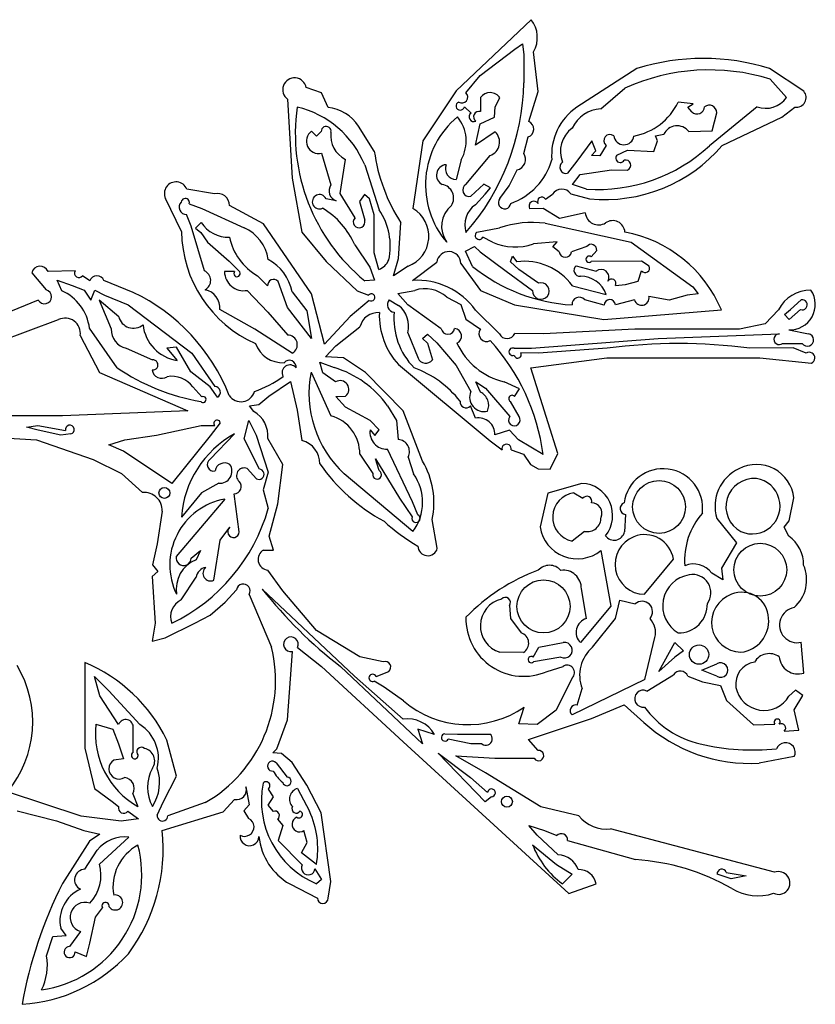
# Model space of a CAD drawing. Extents: x 0.1 to 7.7, y 0.72 to 10.33.
# Tile 12 of 12: x 5.32 to 7.61, y 7.49 to 10.33. Entities that reach past the tile are written whole.
import ezdxf

# ---------------------------------------------------------------- set-up
doc = ezdxf.new("R2010")
doc.units = 0

msp = doc.modelspace()

# ---------------------------------------------------------------- linework, layer by layer
at = {"layer": 'Default', "color": 162, "linetype": 'CONTINUOUS'}
for p, q in [((6.791901, 10.328157), (6.57586, 10.123333)), ((6.645018, 10.167112), (6.745249, 10.243756)), ((6.745249, 10.243756), (6.766921, 10.25849)), ((6.766921, 10.25849), (6.770833, 10.226556)), ((6.8125, 10.121102), (6.798611, 10.23603)), ((6.770833, 10.226556), (6.770833, 10.146663)), ((7.096055, 10.187533), (6.923761, 10.076592)), ((7.576781, 10.122371), (7.47859, 10.187533)), ((6.60393, 10.117815), (6.645018, 10.167112)), ((7.479831, 10.157243), (7.526867, 10.10438)), ((6.188018, 10.117135), (6.144117, 10.132624)), ((6.57586, 10.123333), (6.480305, 9.979762)), ((6.992631, 10.071725), (7.061996, 10.131076)), ((6.090278, 10.098993), (6.104167, 9.87189)), ((6.207029, 10.075507), (6.188018, 10.117135)), ((6.646049, 10.104381), (6.646423, 10.06342)), ((6.688526, 10.076959), (6.7021, 10.102998)), ((6.784791, 10.03482), (6.8125, 10.121102)), ((6.619077, 10.059363), (6.599559, 10.077418)), ((6.686218, 10.047906), (6.688526, 10.076959)), ((7.258527, 10.085901), (7.215317, 10.090349)), ((7.243063, 10.076429), (7.258527, 10.085901)), ((7.254641, 10.06239), (7.243063, 10.076429)), ((7.442221, 10.077411), (7.305454, 9.96533)), ((7.513591, 10.047919), (7.551279, 10.076421)), ((6.645025, 10.028167), (6.686218, 10.047906)), ((7.313021, 10.007715), (7.326512, 10.060407)), ((7.341721, 9.966095), (7.513591, 10.047919)), ((6.340278, 9.949934), (6.294964, 10.021894)), ((6.631842, 9.967223), (6.645025, 10.028167)), ((6.173687, 9.993015), (6.159054, 10.006991)), ((6.187517, 10.006265), (6.173687, 9.993015)), ((6.480305, 9.979762), (6.451593, 9.784579)), ((6.688117, 10.005535), (6.631842, 9.967223)), ((6.770833, 9.943265), (6.783732, 9.990443)), ((7.145168, 9.948953), (7.155704, 9.979727)), ((7.149474, 9.994116), (7.173977, 9.998127)), ((7.155704, 9.979727), (7.149474, 9.994116)), ((7.245739, 10.005983), (7.313021, 10.007715)), ((6.9669, 9.979275), (6.923802, 9.920905)), ((6.97765, 9.950794), (6.9669, 9.979275)), ((7.007474, 9.966066), (6.989537, 9.936503)), ((7.039067, 9.938543), (7.069549, 9.95217)), ((7.069549, 9.95217), (7.145168, 9.948953)), ((6.188124, 9.943445), (6.215278, 9.852486)), ((6.242251, 9.827934), (6.25709, 9.925981)), ((6.590278, 9.924948), (6.576156, 9.86788)), ((6.604167, 9.853637), (6.673426, 9.937372)), ((6.965389, 9.937427), (6.97765, 9.950794)), ((6.989537, 9.936503), (6.965389, 9.937427)), ((6.3125, 9.910104), (6.354167, 9.780899)), ((6.72817, 9.849586), (6.751527, 9.895567)), ((6.923802, 9.920905), (6.896347, 9.886095)), ((6.93306, 9.88239), (7.023091, 9.895865)), ((7.023091, 9.895865), (7.069498, 9.895095)), ((6.104167, 9.87189), (6.131391, 9.716115)), ((6.911165, 9.853413), (6.93306, 9.88239)), ((5.879692, 9.82642), (5.8002, 9.840309)), ((6.655664, 9.854198), (6.617962, 9.819946)), ((6.675093, 9.844032), (6.655664, 9.854198)), ((6.659724, 9.8262), (6.675093, 9.844032)), ((6.702156, 9.812992), (6.72817, 9.849586)), ((6.951389, 9.840309), (6.911165, 9.853413)), ((5.784902, 9.717951), (5.738947, 9.812943)), ((6.230875, 9.806678), (6.2012, 9.812756)), ((6.284757, 9.758039), (6.242251, 9.827934)), ((6.311876, 9.824926), (6.297923, 9.805019)), ((6.326259, 9.812678), (6.311876, 9.824926)), ((6.340278, 9.76657), (6.326259, 9.812678)), ((6.631343, 9.795229), (6.659724, 9.8262)), ((6.83275, 9.811846), (6.853368, 9.825949)), ((6.906037, 9.826992), (6.960255, 9.812531)), ((5.80738, 9.798132), (5.843654, 9.784754)), ((5.843654, 9.784754), (5.965688, 9.728564)), ((6.021491, 9.74039), (5.923065, 9.793274)), ((6.297923, 9.805019), (6.3125, 9.750964)), ((6.826457, 9.784754), (6.787591, 9.783746)), ((6.873434, 9.755297), (6.826457, 9.784754)), ((5.812899, 9.733528), (5.799637, 9.766964)), ((6.340278, 9.656917), (6.340278, 9.76657)), ((6.94771, 9.771893), (6.873434, 9.755297)), ((5.85107, 9.604829), (5.812899, 9.733528)), ((5.841536, 9.743887), (5.825716, 9.728215)), ((5.825716, 9.728215), (5.840268, 9.715319)), ((6.159722, 9.539098), (6.021491, 9.74039)), ((6.409722, 9.640074), (6.417048, 9.743163)), ((6.635527, 9.716338), (6.700688, 9.729214)), ((6.832116, 9.742182), (7.079992, 9.687831)), ((5.840268, 9.715319), (5.860065, 9.687324)), ((6.131391, 9.716115), (6.201549, 9.631789)), ((6.680385, 9.687531), (6.65312, 9.702226)), ((5.860065, 9.687324), (5.921947, 9.632618)), ((6.283827, 9.679466), (6.327399, 9.615169)), ((6.603245, 9.661309), (6.629039, 9.674652)), ((6.629039, 9.674652), (6.645384, 9.659746)), ((6.86674, 9.688279), (6.798185, 9.682844)), ((6.854243, 9.673713), (6.86674, 9.688279)), ((6.872409, 9.660155), (6.854243, 9.673713)), ((6.951915, 9.674624), (6.908314, 9.659812)), ((7.079992, 9.687831), (7.257568, 9.559342)), ((6.353196, 9.609194), (6.340278, 9.656917)), ((6.395369, 9.590913), (6.409722, 9.640074)), ((6.622833, 9.617675), (6.603245, 9.661309)), ((6.645384, 9.659746), (6.720253, 9.60382)), ((6.732477, 9.631363), (6.738186, 9.647499)), ((6.738186, 9.647499), (6.750177, 9.631235)), ((6.964604, 9.645438), (6.980613, 9.66327)), ((5.921947, 9.632618), (5.952616, 9.601677)), ((6.201549, 9.631789), (6.290562, 9.547748)), ((6.327399, 9.615169), (6.341261, 9.578144)), ((6.437646, 9.618221), (6.395369, 9.590913)), ((6.450633, 9.577577), (6.520165, 9.629712)), ((6.589721, 9.626536), (6.646312, 9.548265)), ((6.756473, 9.608603), (6.732477, 9.631363)), ((6.921299, 9.619257), (6.978779, 9.604197)), ((7.109619, 9.632534), (6.964972, 9.631972)), ((7.131572, 9.618369), (7.109619, 9.632534)), ((5.353731, 9.599608), (5.395214, 9.550101)), ((5.478511, 9.604676), (5.400764, 9.603222)), ((5.520714, 9.576308), (5.499767, 9.591041)), ((5.938086, 9.602946), (5.908918, 9.602686)), ((6.032776, 9.561471), (6.004237, 9.590966)), ((6.720253, 9.60382), (6.796128, 9.54848)), ((6.812559, 9.569771), (6.756473, 9.608603)), ((7.100344, 9.575392), (7.110021, 9.605089)), ((5.440136, 9.547652), (5.427064, 9.577854)), ((5.427064, 9.577854), (5.470526, 9.56306)), ((5.470526, 9.56306), (5.504964, 9.549547)), ((5.646079, 9.542949), (5.561539, 9.57694)), ((6.090278, 9.499884), (6.063168, 9.574216)), ((6.341261, 9.578144), (6.3125, 9.57642)), ((6.9107, 9.561903), (7.007906, 9.537113)), ((7.034386, 9.563002), (7.063104, 9.565929)), ((7.063104, 9.565929), (7.100344, 9.575392)), ((7.257568, 9.559342), (7.272378, 9.538878)), ((5.504964, 9.549547), (5.524248, 9.520589)), ((5.524248, 9.520589), (5.535298, 9.549089)), ((5.535298, 9.549089), (5.563484, 9.534753)), ((5.563484, 9.534753), (5.631319, 9.506962)), ((5.973995, 9.548642), (6.033928, 9.485894)), ((6.103779, 9.544391), (6.145833, 9.490009)), ((6.196689, 9.394247), (6.159722, 9.539098)), ((6.290562, 9.547748), (6.32346, 9.534539)), ((6.408094, 9.539565), (6.456788, 9.548642)), ((6.437237, 9.507314), (6.408094, 9.539565)), ((6.548797, 9.528748), (6.589236, 9.507628)), ((6.646312, 9.548265), (6.743835, 9.506975)), ((7.189232, 9.520864), (7.130916, 9.531114)), ((7.240694, 9.534753), (7.189232, 9.520864)), ((7.272378, 9.538878), (7.240694, 9.534753)), ((5.372624, 9.520864), (4.965531, 9.354418)), ((5.604299, 9.472919), (5.548447, 9.520682)), ((5.548447, 9.520682), (5.582744, 9.437648)), ((5.631319, 9.506962), (5.814978, 9.368086)), ((6.159495, 9.409943), (6.090278, 9.499884)), ((6.325902, 9.520019), (6.270597, 9.473454)), ((6.383325, 9.521716), (6.410315, 9.505685)), ((6.532615, 9.438457), (6.437237, 9.507314)), ((6.589236, 9.507628), (6.603596, 9.466152)), ((6.743835, 9.506975), (7.000947, 9.464431)), ((7.0022, 9.505986), (6.946122, 9.521812)), ((7.089299, 9.521534), (7.034464, 9.507305)), ((7.538793, 9.493607), (7.569403, 9.521632)), ((5.996147, 9.43753), (5.89542, 9.493626)), ((6.033928, 9.485894), (6.090874, 9.420169)), ((6.145833, 9.490009), (6.159495, 9.409943)), ((6.270597, 9.473454), (6.196689, 9.394247)), ((6.700933, 9.423969), (6.631906, 9.49197)), ((7.000947, 9.464431), (7.339775, 9.492695)), ((7.503882, 9.492452), (7.465838, 9.452544)), ((7.52108, 9.479401), (7.538793, 9.493607)), ((7.534722, 9.465308), (7.52108, 9.479401)), ((7.567389, 9.493478), (7.534722, 9.465308)), ((5.023384, 9.313512), (5.430994, 9.46449)), ((6.229159, 9.388959), (6.298752, 9.443765)), ((6.603596, 9.466152), (6.646307, 9.436882)), ((7.465838, 9.452544), (7.391845, 9.43753)), ((5.493436, 9.418684), (5.549077, 9.312161)), ((5.599843, 9.326021), (5.520178, 9.440266)), ((6.104167, 9.368086), (5.996147, 9.43753)), ((6.436491, 9.426544), (6.466137, 9.353791)), ((6.478782, 9.410231), (6.493423, 9.423104)), ((6.493423, 9.423104), (6.520165, 9.398144)), ((6.827497, 9.423641), (6.744603, 9.424454)), ((7.090252, 9.43753), (6.827497, 9.423641)), ((7.391845, 9.43753), (7.090252, 9.43753)), ((7.157984, 9.409752), (7.506941, 9.423638)), ((7.533508, 9.435058), (7.590806, 9.423665)), ((5.770182, 9.384786), (5.742964, 9.381878)), ((5.811745, 9.313867), (5.770182, 9.384786)), ((6.199991, 9.357459), (6.229159, 9.388959)), ((6.493109, 9.39719), (6.478782, 9.410231)), ((6.493109, 9.39719), (6.507555, 9.348374)), ((6.520165, 9.398144), (6.576389, 9.332188)), ((6.792726, 9.381974), (7.157984, 9.409752)), ((7.51597, 9.395863), (7.572162, 9.395863)), ((5.625706, 9.381974), (5.70169, 9.348798)), ((5.742964, 9.381878), (5.772569, 9.347093)), ((5.814978, 9.368086), (5.881335, 9.271795)), ((6.251952, 9.354197), (6.199991, 9.357459)), ((6.742874, 9.381976), (6.792726, 9.381974)), ((6.813047, 9.368086), (6.761967, 9.369054)), ((7.011157, 9.381974), (6.813047, 9.368086)), ((7.546624, 9.382881), (7.421178, 9.381974)), ((7.583579, 9.368086), (7.546624, 9.382881)), ((6.183454, 9.341841), (6.224998, 9.326419)), ((6.19238, 9.311551), (6.183454, 9.341841)), ((6.314983, 9.311864), (6.251952, 9.354197)), ((6.410042, 9.335012), (6.674279, 9.115925)), ((6.576389, 9.332188), (6.617772, 9.257202)), ((6.790805, 9.325771), (7.009822, 9.354197)), ((7.009822, 9.354197), (7.450668, 9.354197)), ((7.450668, 9.354197), (7.599136, 9.33934)), ((5.549077, 9.312161), (5.802981, 9.201823)), ((5.86752, 9.27123), (5.811745, 9.313867)), ((6.158154, 9.313456), (6.215148, 9.187529)), ((6.228774, 9.285345), (6.19238, 9.311551)), ((6.423328, 9.201646), (6.314983, 9.311864)), ((6.841162, 9.167711), (6.790805, 9.325771)), ((5.888402, 9.241354), (5.86752, 9.27123)), ((6.036357, 9.243725), (6.099076, 9.286407)), ((6.099076, 9.286407), (6.118191, 9.203657)), ((6.632773, 9.285345), (6.660246, 9.266817)), ((6.64578, 9.255645), (6.632773, 9.285345)), ((6.757855, 9.265188), (6.714348, 9.28536)), ((5.817917, 9.270565), (5.84371, 9.242485)), ((6.007373, 9.219976), (6.036357, 9.243725)), ((6.229157, 9.243621), (6.257649, 9.244266)), ((6.257603, 9.212628), (6.229157, 9.243621)), ((6.660246, 9.266817), (6.730132, 9.18514)), ((6.744166, 9.243047), (6.757855, 9.265188)), ((5.980821, 9.216147), (6.007373, 9.219976)), ((5.993588, 9.200413), (5.980821, 9.216147)), ((6.37856, 9.215912), (6.403662, 9.173816)), ((6.632022, 9.180973), (6.61683, 9.216026)), ((6.756944, 9.185406), (6.73226, 9.228564)), ((5.442095, 9.187529), (5.2138, 9.187529)), ((5.802981, 9.201823), (5.442095, 9.187529)), ((6.118191, 9.203657), (6.131833, 9.116083)), ((6.328376, 9.17375), (6.257603, 9.212628)), ((6.479167, 9.057186), (6.423328, 9.201646)), ((5.338692, 9.155317), (5.371571, 9.159752)), ((5.371571, 9.159752), (5.450715, 9.145356)), ((5.713321, 9.131974), (5.841239, 9.159752)), ((5.841239, 9.159752), (5.881166, 9.159212)), ((5.89668, 9.167378), (5.86739, 9.129508)), ((5.965278, 9.120884), (5.978796, 9.173951)), ((5.978796, 9.173951), (6.00026, 9.132026)), ((6.354222, 9.147223), (6.328376, 9.17375)), ((6.403662, 9.173816), (6.409064, 9.119139)), ((6.869002, 9.078664), (6.841162, 9.167711)), ((5.136572, 9.131974), (5.367224, 9.118085)), ((5.372248, 9.145863), (5.338692, 9.155317)), ((5.4375, 9.131974), (5.372248, 9.145863)), ((5.466303, 9.135269), (5.4375, 9.131974)), ((5.621522, 9.118085), (5.713321, 9.131974)), ((5.86739, 9.129508), (5.756944, 8.993084)), ((5.9375, 9.135316), (5.867831, 9.062272)), ((6.00026, 9.132026), (6.034722, 9.025335)), ((6.328057, 9.146826), (6.342021, 9.130984)), ((6.342021, 9.130984), (6.354222, 9.147223)), ((6.729119, 9.145863), (6.687074, 9.132536)), ((6.755202, 9.118734), (6.729119, 9.145863)), ((5.367224, 9.118085), (5.530706, 9.062174)), ((5.576271, 9.104322), (5.621522, 9.118085)), ((5.6185, 9.08573), (5.576271, 9.104322)), ((6.009483, 9.034087), (5.965278, 9.120884)), ((6.077036, 9.047614), (6.033698, 9.12205)), ((6.674279, 9.115925), (6.707975, 9.089591)), ((6.826389, 9.076418), (6.755202, 9.118734)), ((5.756944, 8.993084), (5.6185, 9.08573)), ((6.298306, 9.076786), (6.335948, 9.021345)), ((6.450396, 8.940202), (6.377829, 9.091327)), ((6.734216, 9.089943), (6.770141, 9.076915)), ((6.770141, 9.076915), (6.789753, 9.047672)), ((6.846194, 9.034127), (6.869002, 9.078664)), ((5.530706, 9.062174), (5.612464, 9.021781)), ((6.0625, 8.933718), (6.077036, 9.047614)), ((6.343706, 9.063959), (6.413005, 8.950802)), ((6.354167, 9.029647), (6.343706, 9.063959)), ((6.4375, 9.068943), (6.453114, 9.020215)), ((6.789753, 9.047672), (6.812413, 9.034845)), ((5.612464, 9.021781), (5.673064, 8.966371)), ((5.974023, 9.03571), (6.001052, 9.006352)), ((6.034722, 9.025335), (6.020401, 8.974628)), ((6.451389, 8.854195), (6.253815, 9.020624)), ((6.812413, 9.034845), (6.846194, 9.034127)), ((5.892409, 8.99336), (5.842599, 8.966263)), ((6.937971, 8.993084), (6.839738, 8.964529)), ((5.842599, 8.966263), (5.784722, 8.895862)), ((5.951409, 8.853415), (5.93658, 8.963242)), ((6.020401, 8.974628), (6.034943, 8.920654)), ((6.839738, 8.964529), (6.817574, 8.867724)), ((6.915105, 8.966245), (6.940801, 8.950392)), ((5.909722, 8.947798), (5.769952, 8.782898)), ((6.037249, 8.84097), (6.0625, 8.933718)), ((6.413005, 8.950802), (6.449347, 8.896527)), ((6.465278, 8.902724), (6.450396, 8.940202)), ((7.534465, 8.885251), (7.548611, 8.951204)), ((5.729443, 8.913176), (5.715278, 8.818763)), ((7.063357, 8.90358), (7.06061, 8.853536)), ((6.521653, 8.806032), (6.506944, 8.888768)), ((7.326389, 8.89218), (7.383532, 8.821966)), ((7.520054, 8.866662), (7.534465, 8.885251)), ((5.896862, 8.829949), (5.924363, 8.866755)), ((6.945097, 8.854871), (6.909722, 8.826417)), ((7.533664, 8.840851), (7.520054, 8.866662)), ((5.715278, 8.818763), (5.701389, 8.758962)), ((5.878443, 8.714277), (5.896862, 8.829949)), ((6.049813, 8.801066), (6.037249, 8.84097)), ((7.383532, 8.821966), (7.340278, 8.748642)), ((5.812577, 8.777418), (5.839326, 8.799296)), ((5.839326, 8.799296), (5.827052, 8.772847)), ((6.021499, 8.801093), (6.049813, 8.801066)), ((6.992559, 8.799516), (7.021516, 8.639522)), ((7.118056, 8.673639), (7.201389, 8.775004)), ((5.716789, 8.739184), (5.700371, 8.725025)), ((5.701389, 8.758962), (5.716789, 8.739184)), ((6.076879, 8.683246), (6.033907, 8.743561)), ((7.343648, 8.715037), (7.31226, 8.734922)), ((7.340278, 8.748642), (7.343648, 8.715037)), ((5.700371, 8.725025), (5.708999, 8.590173)), ((5.784056, 8.657669), (5.827098, 8.722661)), ((5.910706, 8.650679), (5.943074, 8.686952)), ((6.017741, 8.68816), (6.282771, 8.438189)), ((6.173641, 8.569619), (6.076879, 8.683246)), ((6.950893, 8.603846), (6.936548, 8.689816)), ((5.867531, 8.61404), (5.910706, 8.650679)), ((5.980103, 8.673125), (6.044217, 8.521333)), ((7.034735, 8.603574), (7.047615, 8.657041)), ((7.047615, 8.657041), (7.091127, 8.645861)), ((6.729167, 8.640985), (6.731937, 8.60354)), ((7.021516, 8.639522), (6.933546, 8.534403)), ((5.737683, 8.548332), (5.823582, 8.590504)), ((5.823582, 8.590504), (5.867531, 8.61404)), ((6.731937, 8.60354), (6.763066, 8.562364)), ((6.968632, 8.521469), (7.034735, 8.603574)), ((5.708999, 8.590173), (5.700374, 8.538992)), ((6.298115, 8.493958), (6.173641, 8.569619)), ((5.700374, 8.538992), (5.737683, 8.548332)), ((6.813873, 8.521626), (6.884213, 8.534888)), ((7.119015, 8.42878), (7.148364, 8.549502)), ((7.159722, 8.451416), (7.205237, 8.535082)), ((7.205237, 8.535082), (7.230682, 8.5109)), ((7.576809, 8.446934), (7.569747, 8.535551)), ((6.090278, 8.312111), (6.104301, 8.509206)), ((6.118945, 8.52036), (6.187912, 8.465311)), ((6.769697, 8.506283), (6.701389, 8.506972)), ((6.797594, 8.492547), (6.813873, 8.521626)), ((7.230682, 8.5109), (7.205913, 8.492657)), ((5.506944, 8.477209), (5.506944, 8.230932)), ((6.365804, 8.479194), (6.298115, 8.493958)), ((6.877022, 8.493083), (6.798611, 8.479194)), ((7.205913, 8.492657), (7.159722, 8.451416)), ((6.187912, 8.465311), (6.423346, 8.248673)), ((6.479167, 8.243082), (6.242666, 8.465597)), ((6.345183, 8.437047), (6.381687, 8.451192)), ((6.83766, 8.451416), (6.883629, 8.466151)), ((7.283185, 8.455486), (7.326209, 8.473157)), ((7.326389, 8.437527), (7.283185, 8.455486)), ((5.549934, 8.381372), (5.534434, 8.437182)), ((5.534434, 8.437182), (5.575729, 8.395846)), ((6.282771, 8.438189), (6.422955, 8.31438)), ((6.368688, 8.406668), (6.340254, 8.423662)), ((6.909722, 8.432812), (6.863493, 8.339858)), ((7.119015, 8.42878), (6.909722, 8.326416)), ((7.125085, 8.395086), (7.201876, 8.441829)), ((7.242725, 8.437523), (7.285388, 8.421563)), ((7.285388, 8.421563), (7.336826, 8.410777)), ((5.575729, 8.395846), (5.66543, 8.298394)), ((6.4242, 8.366817), (6.368688, 8.406668)), ((6.923948, 8.354609), (6.938331, 8.402258)), ((7.336826, 8.410777), (7.354443, 8.367858)), ((7.55288, 8.397425), (7.534088, 8.380387)), ((7.574508, 8.382629), (7.55288, 8.397425)), ((5.603917, 8.298929), (5.549934, 8.381372)), ((7.354443, 8.367858), (7.431945, 8.298065)), ((7.549568, 8.340824), (7.574508, 8.382629)), ((6.755989, 8.300951), (6.771778, 8.348879)), ((6.863493, 8.339858), (6.808762, 8.298638)), ((6.965902, 8.315714), (7.059905, 8.35518)), ((7.059905, 8.35518), (7.11587, 8.304615)), ((7.56265, 8.282375), (7.549568, 8.340824)), ((6.059951, 8.228529), (6.090278, 8.312111)), ((6.783925, 8.255721), (6.965902, 8.315714)), ((5.538668, 8.299662), (5.587743, 8.285729)), ((5.587743, 8.285729), (5.604089, 8.243155)), ((5.645833, 8.21804), (5.645833, 8.288424)), ((6.51379, 8.270109), (6.465476, 8.284926)), ((6.465476, 8.284926), (6.479167, 8.243082)), ((6.808762, 8.298638), (6.755989, 8.300951)), ((7.431945, 8.298065), (7.493631, 8.299832)), ((7.520292, 8.279413), (7.56265, 8.282375)), ((5.770833, 8.150356), (5.743056, 8.254075)), ((6.543151, 8.271419), (6.579905, 8.27086)), ((6.618056, 8.243082), (6.552804, 8.256971)), ((6.579905, 8.27086), (6.672977, 8.271326)), ((6.811956, 8.223839), (6.783925, 8.255721)), ((5.506944, 8.230932), (5.53436, 8.114016)), ((5.604089, 8.243155), (5.618124, 8.199891)), ((6.047601, 8.217106), (6.059951, 8.228529)), ((6.423346, 8.248673), (6.900065, 7.812525)), ((6.650154, 8.243082), (6.618056, 8.243082)), ((5.618124, 8.199891), (5.59066, 8.196471)), ((6.072703, 8.215304), (6.047601, 8.217106)), ((6.103503, 8.189534), (6.072703, 8.215304)), ((6.523738, 8.216625), (6.616819, 8.146443)), ((6.659722, 8.076415), (6.523738, 8.216625)), ((6.574654, 8.208156), (6.687298, 8.201415)), ((6.660128, 8.159125), (6.574654, 8.208156)), ((6.687298, 8.201415), (6.800915, 8.201415)), ((7.549564, 8.206628), (7.44799, 8.187526)), ((6.057231, 8.188475), (6.089576, 8.147033)), ((6.145572, 8.123693), (6.103503, 8.189534)), ((5.733533, 8.076892), (5.770833, 8.150356)), ((6.616819, 8.146443), (6.666525, 8.103411)), ((6.819748, 8.061802), (6.660128, 8.159125)), ((5.53436, 8.114016), (5.585676, 8.077412)), ((5.970414, 8.119741), (5.980105, 8.067905)), ((6.034143, 8.112483), (6.048613, 8.090522)), ((6.118668, 8.114774), (6.153963, 8.04887)), ((6.1875, 8.044748), (6.145572, 8.123693)), ((5.496, 8.034748), (5.284174, 8.105264)), ((5.645371, 8.099416), (5.659722, 8.062526)), ((5.90459, 8.047677), (5.93753, 8.08321)), ((6.048613, 8.090522), (6.033193, 8.066545)), ((6.677569, 8.09084), (6.659722, 8.076415)), ((5.585676, 8.077412), (5.603915, 8.062733)), ((5.715108, 8.037304), (5.733533, 8.076892)), ((5.853509, 8.073727), (5.745669, 8.035736)), ((5.980105, 8.067905), (5.96424, 8.050519)), ((6.033193, 8.066545), (6.048877, 8.04842)), ((6.929183, 8.035323), (6.819748, 8.061802)), ((5.311849, 8.0504), (5.425381, 8.020948)), ((5.611379, 8.020859), (5.496, 8.034748)), ((5.661445, 8.027055), (5.611379, 8.020859)), ((5.630475, 8.04943), (5.661445, 8.027055)), ((5.729144, 7.993081), (5.90459, 8.047677)), ((5.96424, 8.050519), (5.978426, 8.027981)), ((6.06153, 8.025859), (6.07701, 8.007851)), ((6.215278, 7.846787), (6.1875, 8.044748)), ((5.425381, 8.020948), (5.504052, 7.993081)), ((6.07701, 8.007851), (6.06347, 7.964678)), ((6.785581, 8.007547), (6.83059, 7.993081)), ((6.809462, 7.979828), (6.785581, 8.007547)), ((7.492555, 7.873125), (7.020448, 7.998009)), ((5.504052, 7.993081), (5.550127, 7.983121)), ((5.550127, 7.983121), (5.520166, 7.962905)), ((5.633543, 7.974653), (5.548567, 7.897058)), ((6.146517, 7.958957), (6.137777, 7.993693)), ((6.869695, 7.922997), (6.809462, 7.979828)), ((6.83059, 7.993081), (6.86553, 7.979026)), ((5.520166, 7.962905), (5.442342, 7.840703)), ((6.06347, 7.964678), (6.132738, 7.894385)), ((6.131007, 7.929026), (6.146517, 7.958957)), ((6.795854, 7.952701), (6.864848, 7.895611)), ((6.896641, 7.96475), (7.092549, 7.909748)), ((5.506768, 7.881816), (5.542498, 7.93736)), ((6.173611, 7.895859), (6.131007, 7.929026)), ((6.169455, 7.883519), (6.188344, 7.85283)), ((6.864848, 7.895611), (6.909577, 7.86821)), ((6.909577, 7.86821), (6.881944, 7.840303)), ((7.368056, 7.854192), (7.327463, 7.867415)), ((7.353687, 7.872433), (7.411396, 7.862765)), ((7.411396, 7.862765), (7.368056, 7.854192)), ((6.096958, 7.839506), (6.176359, 7.798828)), ((6.188344, 7.85283), (6.173611, 7.840303)), ((6.207648, 7.798772), (6.215278, 7.846787)), ((6.900065, 7.812525), (6.979169, 7.84002)), ((5.5375, 7.743734), (5.557356, 7.770511)), ((5.520833, 7.669361), (5.5375, 7.743734)), ((5.452886, 7.691337), (5.437248, 7.712065)), ((5.39668, 7.632456), (5.414559, 7.688507)), ((5.414559, 7.688507), (5.452886, 7.691337)), ((5.493806, 7.702561), (5.462652, 7.659086)), ((5.511361, 7.630385), (5.520833, 7.669361)), ((5.478575, 7.644575), (5.511361, 7.630385))]:
    msp.add_line(p, q, dxfattribs=at)
for centre, radius in [((7.160045, 8.925092), 0.076027), ((5.735918, 8.965467), 0.015758), ((7.451712, 8.744536), 0.076027), ((6.827471, 8.638917), 0.076397), ((7.275362, 8.500027), 0.027807), ((6.72203, 8.076575), 0.015758)]:
    msp.add_circle(centre, radius, dxfattribs=at)
for centre, radius, start, end in [((6.728458, 10.277228), 0.081356, 329.576293, 398.755608), ((7.287323, 9.575712), 0.641021, 72.639689, 107.360311), ((7.30551, 9.59174), 0.591762, 72.867603, 114.299457), ((6.110585, 10.126393), 0.034105, 10.526301, 233.456855), ((6.095817, 10.1596), 0.67514, 318.846926, 358.90203), ((7.555974, 10.103867), 0.027845, 260.29257, 401.646078), ((6.592584, 10.105244), 0.016933, 236.789644, 407.932072), ((6.673579, 10.083626), 0.034477, 34.185301, 142.98796), ((7.467202, 10.145326), 0.072363, 249.804564, 325.539367), ((6.660805, 9.999554), 0.54805, 171.924805, 230.540405), ((6.054527, 9.805571), 0.278348, 22.058347, 76.778722), ((6.19272, 9.953117), 0.123224, 33.927736, 83.331478), ((6.587656, 10.079752), 0.01213, 110.99552, 348.90787), ((7.016912, 9.939063), 0.166108, 124.110621, 185.098781), ((6.998734, 9.973879), 0.098036, 93.569169, 154.566538), ((7.054116, 10.169669), 0.179659, 280.863691, 333.800232), ((7.26937, 10.078664), 0.02195, 227.851812, 356.264865), ((7.304818, 10.060288), 0.021694, 0.315654, 128.636329), ((6.741696, 9.852604), 0.254029, 129.718139, 220.528015), ((6.49793, 9.978772), 0.106888, 329.764853, 400.367983), ((6.626905, 10.04821), 0.013626, 125.063087, 294.76832), ((6.641586, 10.048594), 0.015596, 71.928119, 234.879702), ((6.201549, 10.00695), 0.014049, 347.751705, 542.792488), ((6.775483, 10.012841), 0.023869, 290.218588, 427.045519), ((6.959682, 9.948581), 0.083615, 126.284188, 201.610423), ((7.212198, 9.980677), 0.042016, 37.03305, 155.461555), ((6.180486, 9.978374), 0.035754, 126.831227, 282.333959), ((6.290322, 9.994001), 0.075704, 172.433718, 243.961433), ((6.660254, 9.975875), 0.040694, 288.884742, 406.789552), ((7.018942, 9.979768), 0.017868, 53.086831, 230.071838), ((7.058879, 9.997475), 0.029406, 186.681278, 351.69765), ((6.984057, 10.311668), 0.472489, 266.035428, 312.860957), ((7.004844, 10.252348), 0.442071, 264.211073, 319.644626), ((6.841965, 10.018564), 0.506359, 187.789632, 212.948534), ((6.66972, 9.97769), 0.189422, 289.545005, 343.628803), ((6.743816, 9.926445), 0.031826, 284.020955, 391.905663), ((7.048382, 9.929609), 0.012906, 136.197888, 332.465907), ((7.063634, 9.90902), 0.01511, 292.836963, 464.593781), ((6.549589, 9.880554), 0.030215, 95.373689, 243.001939), ((6.576344, 9.899493), 0.031614, 159.362688, 269.660135), ((6.892005, 9.90324), 0.017686, 124.668331, 284.212404), ((5.769157, 9.827558), 0.03356, 22.330846, 205.816737), ((6.239681, 9.835236), 0.029885, 144.744382, 252.862233), ((6.529033, 9.8145), 0.039725, 327.401122, 440.086612), ((6.613503, 9.83779), 0.018393, 120.505383, 284.028009), ((6.880055, 9.808648), 0.031805, 35.22222, 147.046617), ((5.796078, 9.801616), 0.011828, 342.864342, 533.501326), ((5.888634, 9.793171), 0.03443, 0.171035, 105.0538), ((6.182446, 9.803855), 0.02076, 25.390409, 295.261688), ((6.715449, 9.801218), 0.017758, 138.467618, 353.422144), ((6.82256, 9.805175), 0.01218, 33.207772, 213.150074), ((5.799694, 9.788241), 0.021276, 136.24485, 269.846464), ((6.077836, 9.592344), 0.223657, 22.925633, 59.513622), ((6.404503, 9.704764), 0.092672, 290.955203, 419.459956), ((6.6114, 9.732968), 0.077504, 129.118966, 215.890993), ((6.672061, 9.736802), 0.071215, 124.87338, 197.56652), ((6.800124, 9.790884), 0.014423, 31.942915, 209.664018), ((6.296427, 9.745867), 0.016862, 133.793135, 377.592903), ((6.19858, 9.676077), 0.187603, 347.797566, 393.969003), ((6.985742, 9.775458), 0.038199, 185.354838, 302.065795), ((5.92002, 9.79592), 0.094166, 213.543391, 271.885395), ((5.919294, 9.62182), 0.116391, 8.011952, 66.508838), ((6.796016, 9.435552), 0.308747, 83.285428, 107.984491), ((7.02644, 9.713964), 0.035567, 4.197626, 125.035949), ((6.143149, 9.723043), 0.358283, 180.814354, 246.100534), ((6.086522, 9.73629), 0.167003, 191.916905, 240.480944), ((6.642348, 9.706819), 0.01171, 125.625997, 336.905509), ((6.991853, 9.34524), 0.377879, 22.967926, 79.315426), ((6.745058, 9.830276), 0.156712, 245.626164, 289.816661), ((6.964895, 9.665488), 0.015873, 351.96976, 504.859816), ((6.554822, 9.625476), 0.034915, 1.739891, 173.031912), ((6.890381, 9.66204), 0.01807, 185.985991, 352.919214), ((6.958588, 9.638535), 0.009156, 48.926601, 314.206052), ((5.377883, 9.593139), 0.025004, 23.7817, 165.005523), ((5.967594, 9.516133), 0.139086, 11.722311, 61.223864), ((6.335285, 9.656894), 0.050952, 290.580686, 336.313126), ((6.940811, 10.014645), 0.508621, 231.304713, 266.495642), ((6.771539, 9.460202), 0.172362, 36.159942, 97.119407), ((6.931375, 9.606261), 0.016444, 127.788711, 278.251552), ((7.120264, 9.612594), 0.012698, 216.228854, 387.052481), ((5.489554, 9.598506), 0.01265, 150.808954, 323.835933), ((5.541244, 9.569023), 0.021784, 21.311234, 160.46359), ((5.838993, 9.577243), 0.030113, 297.917804, 426.35758), ((5.964505, 9.603417), 0.055591, 180.753518, 279.828896), ((5.944894, 9.597079), 0.008987, 139.248214, 390.771908), ((6.933059, 9.510579), 0.079411, 19.52004, 89.511627), ((6.992818, 9.586269), 0.022771, 331.88562, 488.061873), ((6.050021, 9.562957), 0.017309, 40.574823, 184.924431), ((6.462372, 9.367709), 0.210196, 36.239792, 93.201508), ((6.819916, 9.547108), 0.023827, 176.697609, 467.984705), ((7.023467, 9.568967), 0.012442, 331.349112, 508.121719), ((5.390605, 9.530317), 0.020314, 207.731775, 436.886265), ((5.383232, 9.421715), 0.138196, 7.71442, 65.684397), ((5.406743, 9.042685), 0.554569, 21.537832, 64.432577), ((5.842319, 9.498418), 0.053316, 354.843245, 438.34243), ((6.331774, 9.528472), 0.010293, 235.214516, 503.882482), ((6.486071, 9.461358), 0.092065, 47.052688, 108.546034), ((6.930389, 9.508341), 0.020712, 40.572181, 183.782461), ((7.109934, 9.527077), 0.021367, 195.036012, 370.890266), ((7.596438, 9.445822), 0.103638, 89.352326, 153.26104), ((7.536616, 9.508474), 0.073482, 267.575973, 393.895731), ((6.39904, 9.507397), 0.02126, 137.663104, 266.03282), ((6.363189, 9.446199), 0.075891, 344.989516, 411.612857), ((7.018356, 9.506079), 0.016156, 4.352414, 180.32892), ((7.572287, 9.507277), 0.014642, 250.456553, 461.358184), ((5.646558, 9.483338), 0.043524, 193.850129, 309.517796), ((6.351397, 9.430519), 0.054286, 86.477672, 165.876576), ((6.564381, 9.477103), 0.209786, 177.924066, 222.633922), ((6.599076, 9.46761), 0.202362, 174.732533, 224.486472), ((5.450116, 9.425094), 0.043791, 351.582011, 475.891894), ((5.789895, 9.462094), 0.116298, 186.086435, 261.431964), ((5.637923, 9.435815), 0.055209, 178.097767, 257.215365), ((6.090781, 9.392408), 0.027762, 298.825708, 449.809641), ((6.552038, 9.442402), 0.01982, 191.480182, 350.579578), ((6.568831, 9.416903), 0.022425, 294.61438, 442.930626), ((6.663103, 9.42317), 0.021682, 140.770015, 299.916208), ((6.722665, 9.433463), 0.023715, 203.598759, 337.674593), ((7.506464, 9.408128), 0.015517, 88.237436, 307.778796), ((7.587271, 9.405884), 0.01813, 213.55369, 438.754944), ((6.077366, 9.4249), 0.084647, 200.338346, 272.048399), ((6.760785, 9.481243), 0.201312, 204.890055, 256.663493), ((6.224922, 8.99621), 0.606791, 7.595788, 42.272967), ((7.216167, 7.87587), 1.519994, 82.248557, 97.751443), ((6.738691, 9.372099), 0.010726, 67.04327, 295.490086), ((6.753333, 9.363778), 0.010119, 187.72376, 391.429525), ((7.592391, 9.354272), 0.016385, 294.310355, 482.532581), ((5.702643, 9.334309), 0.01452, 261.784419, 453.761378), ((6.097308, 9.311553), 0.022681, 37.678995, 208.239032), ((6.09561, 9.327675), 0.019778, 353.441065, 500.305244), ((6.488386, 9.362858), 0.024025, 202.17066, 322.927134), ((5.939737, 9.823108), 0.602182, 235.636843, 260.493242), ((5.728232, 9.323283), 0.027866, 186.894345, 303.650753), ((5.757384, 9.22645), 0.074902, 36.083643, 100.547697), ((5.892248, 9.555436), 0.314774, 289.010072, 306.013196), ((6.466378, 9.252104), 0.314271, 168.742541, 227.439469), ((6.140055, 9.04643), 0.29259, 35.397608, 73.12321), ((6.350372, 9.042575), 0.301838, 38.341975, 69.777344), ((5.880872, 9.255647), 0.016155, 297.781248, 448.356563), ((6.241742, 9.263773), 0.02517, 309.195729, 481.012257), ((5.847133, 9.234513), 0.008675, 217.800536, 473.233742), ((5.956134, 9.267993), 0.039961, 212.919898, 345.265451), ((6.656395, 9.241445), 0.041714, 157.805095, 282.902406), ((6.628721, 9.218398), 0.040968, 334.536232, 425.392094), ((6.736698, 9.237051), 0.009577, 38.758158, 242.393713), ((6.604139, 9.227597), 0.017173, 172.554802, 317.644434), ((5.950096, 9.128705), 0.083866, 355.448765, 418.762766), ((6.185802, 9.078899), 0.112524, 358.924405, 434.882744), ((5.46327, 9.14767), 0.012766, 283.745361, 550.44149), ((5.887441, 9.16611), 0.009325, 7.81212, 227.70974), ((6.640327, 9.134909), 0.046806, 357.093515, 460.220779), ((6.743637, 9.175352), 0.016679, 144.066243, 397.072347), ((6.082798, 8.874147), 0.298865, 119.088782, 175.833332), ((6.376767, 9.140442), 0.049126, 172.533369, 271.238902), ((6.116081, 9.050713), 0.067241, 358.661571, 436.451565), ((6.407063, 9.084853), 0.034344, 332.403292, 446.659795), ((6.721059, 9.092438), 0.013391, 349.259962, 552.276881), ((5.877783, 9.046772), 0.018419, 122.702867, 282.440889), ((5.909181, 9.024307), 0.027793, 57.201484, 170.728409), ((5.895623, 9.027958), 0.034746, 264.693252, 394.563334), ((6.62862, 9.362076), 0.544273, 215.0965, 241.412508), ((6.274466, 8.936924), 0.237414, 348.297162, 390.434242), ((7.440298, 8.938409), 0.109066, 6.737203, 117.302294), ((5.965507, 9.015456), 0.021971, 67.195114, 230.017909), ((6.008329, 9.019289), 0.014843, 240.639569, 445.539969), ((6.348397, 9.018167), 0.012849, 165.679172, 423.319258), ((6.337894, 8.938393), 0.141316, 323.429413, 395.379869), ((7.172032, 8.921515), 0.113707, 352.889392, 532.223955), ((7.441055, 8.926835), 0.119788, 115.084087, 196.815779), ((5.936043, 8.984255), 0.021021, 271.464963, 403.109144), ((6.933933, 8.900526), 0.092646, 320.974203, 447.5018), ((7.4341, 8.92595), 0.081321, 85.097312, 241.928818), ((7.428257, 8.927679), 0.080319, 246.191511, 440.834619), ((5.678395, 8.915547), 0.051103, 357.34109, 455.987333), ((6.925115, 8.895842), 0.071111, 98.091708, 257.499063), ((5.944091, 8.758126), 0.19276, 100.270793, 205.995632), ((6.952117, 8.941445), 0.014427, 342.598685, 501.668446), ((6.965732, 8.907308), 0.029822, 336.381144, 449.707952), ((7.065502, 8.920735), 0.017288, 110.769064, 262.875917), ((5.527863, 9.06523), 0.527287, 295.750441, 344.086271), ((6.460294, 8.891961), 0.011861, 157.357832, 425.15596), ((7.439625, 8.771593), 0.205925, 138.723691, 184.339287), ((6.780985, 9.341653), 0.616204, 227.940037, 239.223285), ((6.953287, 8.893818), 0.039799, 258.125375, 362.220319), ((5.934827, 8.853883), 0.016588, 129.10794, 358.380665), ((6.924933, 8.884585), 0.108675, 188.92566, 308.483182), ((7.030776, 8.85983), 0.030491, 215.348636, 348.087517), ((7.118708, 8.761733), 0.083739, 9.118856, 111.667289), ((7.119544, 8.759629), 0.086003, 111.667289, 269.008538), ((7.476659, 8.759006), 0.099741, 359.145469, 415.142725), ((6.036307, 8.774182), 0.030715, 118.822062, 265.517703), ((6.494114, 8.813188), 0.028453, 181.929745, 345.43363), ((5.790999, 8.778095), 0.021589, 167.144082, 358.20478), ((5.861134, 8.688001), 0.091435, 111.884788, 189.037314), ((7.259547, 8.694711), 0.0663, 37.33706, 112.391746), ((5.86117, 8.71712), 0.03452, 100.201778, 170.76223), ((5.868836, 8.734011), 0.021948, 128.892077, 295.956425), ((7.005469, 8.217454), 0.559881, 110.171179, 135.827857), ((6.844646, 8.713269), 0.043852, 42.030162, 137.321134), ((6.884179, 8.690717), 0.052376, 359.013721, 457.636695), ((7.478633, 8.715193), 0.106526, 311.494611, 383.41111), ((7.260879, 8.640386), 0.090229, 98.884226, 239.642857), ((7.257102, 8.678102), 0.052424, 323.602131, 461.172503), ((5.962684, 8.682971), 0.020009, 330.522879, 528.52454), ((7.0512, 9.507651), 1.31894, 218.413006, 232.191976), ((7.398567, 8.602528), 0.077076, 1.674874, 112.689873), ((5.80748, 8.609104), 0.053918, 115.748423, 200.405245), ((6.724982, 8.582678), 0.079298, 103.608211, 252.690943), ((6.717425, 8.649978), 0.014789, 322.552562, 498.641149), ((7.111252, 8.623316), 0.030221, 319.094443, 491.753991), ((7.216699, 8.645135), 0.08262, 269.014249, 361.289282), ((7.397092, 8.592696), 0.085733, 109.244045, 269.158623), ((7.557904, 8.585153), 0.050996, 99.814089, 283.429231), ((6.770747, 8.604299), 0.166885, 178.870626, 293.637655), ((6.96309, 8.563911), 0.041756, 106.983981, 224.964759), ((7.091399, 8.563351), 0.058624, 346.335609, 403.259727), ((7.385668, 8.596702), 0.090304, 276.463151, 365.132786), ((6.753951, 8.532854), 0.030886, 300.651957, 432.835402), ((6.100133, 8.529867), 0.021078, 333.190617, 641.406541), ((6.887812, 8.512748), 0.022431, 241.247736, 459.231843), ((5.650287, 8.424743), 0.4056, 300.068897, 373.777002), ((7.039182, 8.44008), 0.10771, 130.919528, 200.557325), ((5.328028, 8.0514), 0.461871, 26.028219, 67.208895), ((6.371216, 8.463758), 0.016357, 309.80516, 469.319445), ((6.791982, 8.485405), 0.009084, 51.844945, 316.864513), ((7.444651, 8.415151), 0.063822, 98.979691, 188.676721), ((7.477486, 8.453221), 0.049547, 54.62454, 149.738407), ((7.559823, 8.498017), 0.053833, 184.684179, 288.392587), ((5.042786, 8.305965), 0.313924, 320.258374, 391.136316), ((6.895264, 8.448377), 0.021244, 312.889137, 483.20822), ((7.221278, 8.429976), 0.022736, 19.387129, 148.579806), ((7.337321, 8.455397), 0.020949, 238.543374, 482.035116), ((6.335438, 8.433035), 0.010538, 22.374169, 297.193499), ((7.11442, 8.373007), 0.02452, 64.217665, 279.243705), ((7.462621, 8.422064), 0.082732, 191.533558, 329.75035), ((6.609664, 8.584083), 0.28566, 229.514992, 304.576409), ((6.920167, 8.338831), 0.016225, 76.525218, 229.927313), ((7.340445, 8.510371), 0.274638, 216.035581, 257.011752), ((5.624318, 8.291452), 0.021728, 351.988749, 519.873552), ((6.434947, 8.223663), 0.091506, 30.502123, 97.530918), ((7.500253, 8.305638), 0.008807, 315.012904, 581.243464), ((5.777995, 8.272368), 0.240878, 173.493733, 240.593318), ((5.603925, 8.201445), 0.114814, 345.89514, 417.608724), ((7.422037, 8.643481), 0.456693, 227.90215, 273.25777), ((7.512798, 8.289006), 0.012173, 307.99454, 481.260202), ((6.543563, 8.261246), 0.010182, 92.32218, 335.173417), ((6.661689, 8.257104), 0.018157, 230.558901, 411.560159), ((5.669613, 8.219694), 0.013538, 47.677017, 226.389106), ((5.671299, 8.193826), 0.036639, 325.210371, 438.300762), ((6.813494, 8.209152), 0.014768, 211.593067, 455.97954), ((7.431661, 8.90584), 0.68049, 257.011752, 275.635088), ((7.524532, 8.218818), 0.027842, 334.03521, 519.345882), ((5.605376, 8.170949), 0.02946, 119.967474, 302.489415), ((5.650606, 8.209626), 0.009673, 119.560882, 361.573199), ((5.800136, 8.117723), 0.113127, 150.795825, 209.204175), ((5.594662, 8.132225), 0.12747, 326.852848, 378.876329), ((6.046863, 8.178828), 0.014162, 42.934072, 279.166057), ((5.616913, 8.11428), 0.032107, 332.420631, 442.32564), ((6.154799, 8.224755), 0.121479, 209.547974, 229.799713), ((6.08846, 8.134706), 0.012378, 192.767046, 444.827496), ((5.94388, 8.11056), 0.028077, 256.92709, 379.087053), ((6.274026, 8.079165), 0.259111, 168.777734, 247.198643), ((6.028603, 8.12237), 0.011333, 299.265739, 500.408315), ((6.128612, 8.08386), 0.032474, 107.830665, 221.873287), ((6.677596, 8.102), 0.01116, 269.859382, 532.737756), ((5.618163, 8.058015), 0.015009, 161.677677, 325.111148), ((6.11546, 8.056082), 0.012604, 151.042906, 328.753901), ((5.730365, 8.036052), 0.015308, 175.3081, 358.818276), ((5.966985, 8.003574), 0.026955, 240.374921, 424.883639), ((6.054061, 8.036499), 0.013, 305.068426, 473.501365), ((6.124985, 8.011332), 0.021788, 110.329649, 305.950326), ((6.123342, 8.039901), 0.010068, 233.934346, 433.298164), ((5.916378, 7.940594), 0.261094, 350.13428, 384.500416), ((7.009879, 8.102423), 0.104948, 219.744152, 275.780016), ((5.621631, 7.873948), 0.101406, 83.254258, 141.293798), ((5.23169, 7.939112), 0.500373, 323.12423, 366.191846), ((5.980736, 7.977008), 0.027257, 173.397275, 357.643114), ((6.18573, 7.994652), 0.178747, 186.02586, 240.222517), ((6.878524, 7.966306), 0.018184, 355.091248, 495.609137), ((5.336309, 7.865933), 0.334316, 277.845613, 374.788081), ((5.724918, 7.830721), 0.137127, 118.46958, 189.760964), ((7.026506, 8.040197), 0.24669, 200.773892, 234.125876), ((6.868458, 7.861148), 0.06186, 18.660811, 88.853833), ((5.507238, 7.851718), 0.030102, 90.894913, 244.014935), ((5.438484, 7.864683), 0.114745, 315.707917, 376.388572), ((6.150032, 7.885357), 0.019509, 152.433039, 354.593572), ((7.049471, 7.263589), 0.647592, 60.354558, 86.185847), ((7.34078, 7.868855), 0.013394, 15.494799, 186.170172), ((6.929502, 7.830412), 0.050588, 10.948034, 92.760162), ((7.504199, 7.842402), 0.032856, 244.497653, 470.756596), ((6.53065, 7.284535), 1.222185, 152.931208, 170.175419), ((7.444958, 7.951893), 0.146271, 239.076599, 287.957092), ((5.535599, 7.733074), 0.100569, 114.402115, 192.058119), ((5.594089, 7.786256), 0.02165, 215.994946, 461.488948), ((6.192003, 7.798905), 0.015645, 180.280584, 359.516435), ((5.507661, 7.743411), 0.043136, 72.520603, 251.265297), ((5.566372, 7.775787), 0.010446, 347.532293, 570.337509), ((5.462766, 7.64322), 0.015866, 90.41442, 364.899599), ((5.297568, 7.946659), 0.454494, 273.635746, 317.369881), ((5.242052, 7.605809), 0.156907, 333.070402, 369.777833)]:
    msp.add_arc(centre, radius, start, end, dxfattribs=at)

doc.saveas('drawing.dxf')
